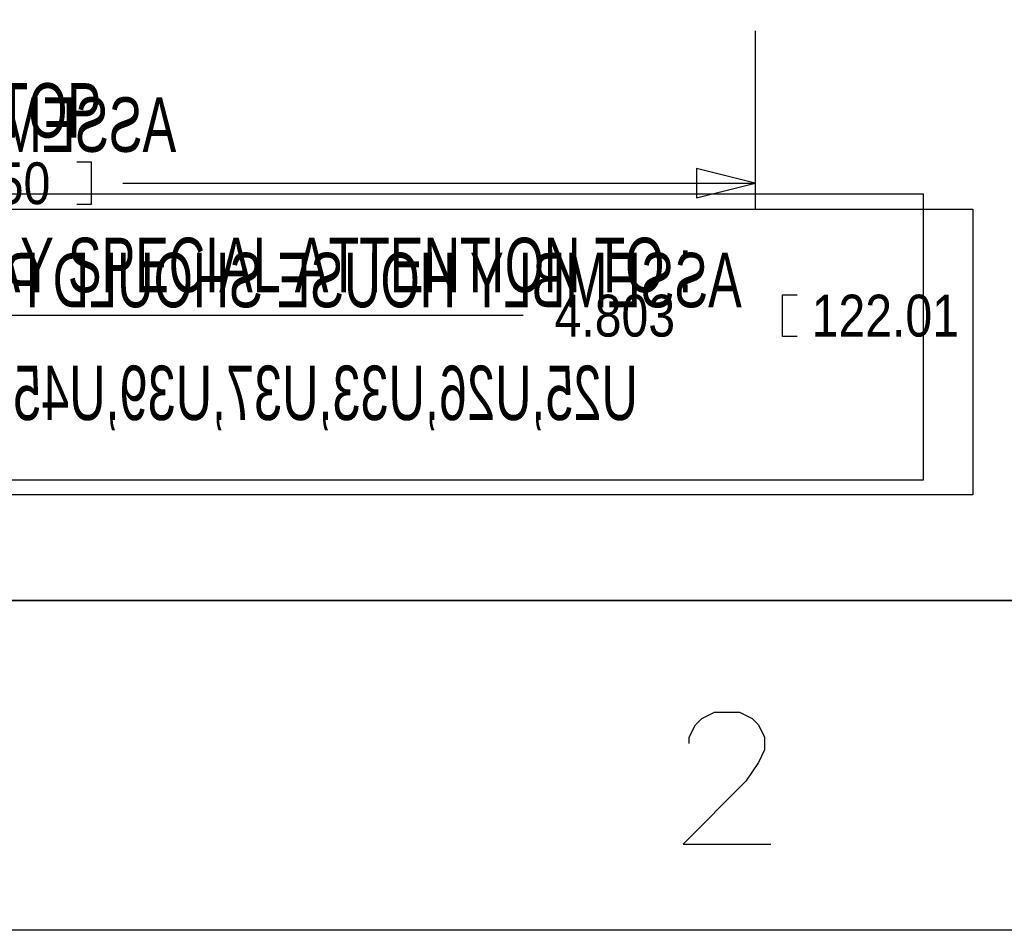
# Model space of a CAD drawing. Extents: x -36 to 384, y -28 to 269.
# Tile 13 of 52: x 28 to 58, y -28 to 0. Entities that reach past the tile are written whole.
import ezdxf
from ezdxf.enums import TextEntityAlignment as Align

# ---------------------------------------------------------------- set-up
doc = ezdxf.new("R2010")
doc.units = 0
for name, color, linetype in [('BG_DIMENSION', 7, 'CONTINUOUS'), ('BG_TITLE_A3', 7, 'CONTINUOUS'), ('PG_ASSEMBLY_BOTTOM', 7, 'CONTINUOUS'), ('PG_ASSEMBLY_TOP', 7, 'CONTINUOUS')]:
    doc.layers.add(name, color=color, linetype=linetype)

msp = doc.modelspace()

# ---------------------------------------------------------------- linework, layer by layer
at = {"layer": 'BG_DIMENSION'}
for points in [[(50.000002, -0.762), (50.000002, -6.1468)], [(29.4259, -6.0198), (29.8704, -6.0198), (29.8704, -4.7498), (29.4259, -4.7498)], [(48.222002, -5.8293), (50.000002, -5.3848), (48.222002, -4.9403), (48.222002, -5.8293)], [(30.8229, -5.3848), (50.000002, -5.3848)], [(51.2699, -10.033), (50.8254, -10.033), (50.8254, -8.763), (51.2699, -8.763)], [(42.9641, -9.398), (-10.003942, -9.398)]]:
    msp.add_lwpolyline(points, dxfattribs=at)
at = {"layer": 'BG_TITLE_A3'}
msp.add_lwpolyline([(-26.289991, -18.034838), (-26.289991, 258.965141), (373.709895, 258.965141), (373.709895, -18.034838)], close=True, dxfattribs=at)
for points in [[(-26.289991, -18.034838), (373.709895, -18.034838)], [(48.002698, -22.372142), (48.002698, -22.181642), (48.192893, -21.800642), (48.383393, -21.610142), (48.764393, -21.419642), (49.526393, -21.419642), (49.907393, -21.610142), (50.097893, -21.800642), (50.28819, -22.181642), (50.28819, -22.562642), (50.097893, -22.943642), (49.716893, -23.514863), (47.812198, -25.419863), (50.47869, -25.419863)], [(383.709901, -28.034742), (-36.289996, -28.034742)]]:
    msp.add_lwpolyline(points, dxfattribs=at)
at = {"layer": 'PG_ASSEMBLY_BOTTOM'}
msp.add_lwpolyline([(56.6039, -14.834387), (-6.1722, -14.834387), (-6.1722, -6.172987), (56.6039, -6.172987)], close=True, dxfattribs=at)
at = {"layer": 'PG_ASSEMBLY_TOP'}
msp.add_lwpolyline([(-3.3655, -14.377187), (55.1053, -14.377187), (55.1053, -5.715787), (-3.3655, -5.715787)], close=True, dxfattribs=at)

# ---------------------------------------------------------------- texts
at = {"layer": 'BG_DIMENSION', "width": 0.86}
for s, p in [('50', (27.0002, -6.0198)), ('4.803', (43.9166, -10.033)), ('122.01', (51.7144, -10.033))]:
    msp.add_text(s, height=1.27, dxfattribs=at).set_placement(p)
at = {"layer": 'PG_ASSEMBLY_BOTTOM', "text_generation_flag": 2, "width": 0.692308}
for s, p in [('ASSEMBLY BOTTOM', (24.8412, -4.4323)), ('ASSEMBLY HOUSE SHOULD PAY SPECIAL ATTENTION TO :', (27.7241, -9.144787)), ('U25,U26,U33,U37,U39,U45,U46,U76,U77 (BGA 0.4MM PITCH)', (24.7396, -12.564542))]:
    msp.add_text(s, height=1.651, dxfattribs=at).set_placement(p, align=Align.CENTER)
at = {"layer": 'PG_ASSEMBLY_TOP', "width": 0.692308}
for s, p in [('ASSEMBLY TOP', (24.257, -4.0005)), ('ASSEMBLY HOUSE SHOULD PAY SPECIAL ATTENTION TO :', (26.2255, -8.687587))]:
    msp.add_text(s, height=1.651, dxfattribs=at).set_placement(p, align=Align.CENTER)

doc.saveas('drawing.dxf')
